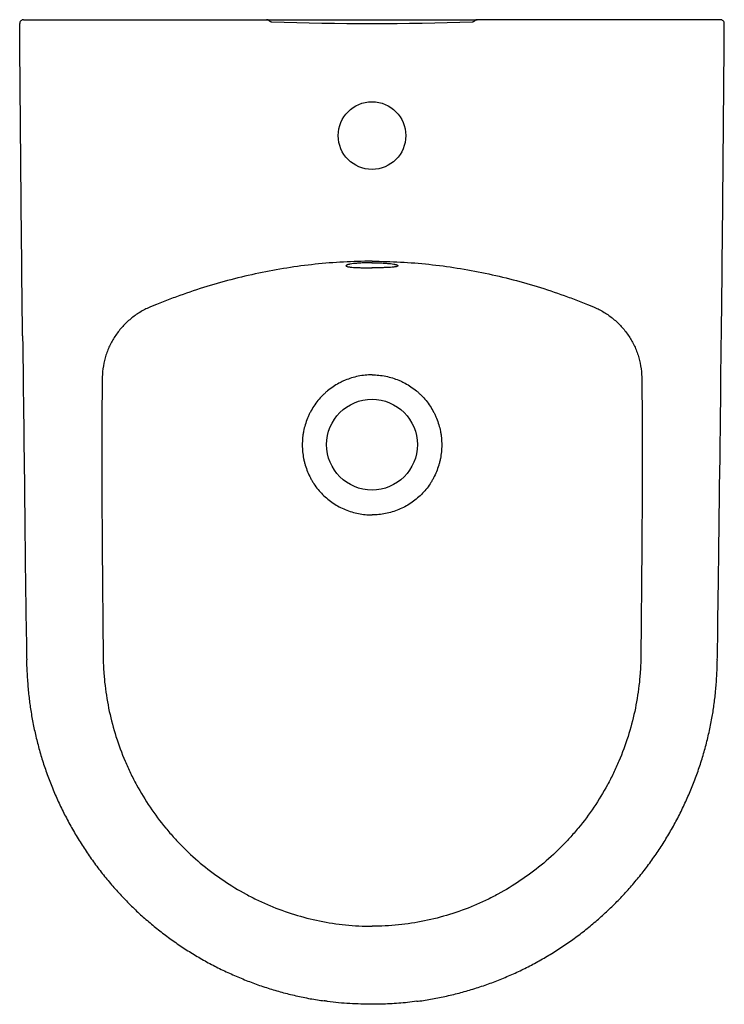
# Model space of a CAD drawing. Header units: millimetres. Extents: x 4789.22 to 4789.585, y 2539.577 to 2540.087.
import ezdxf

# ---------------------------------------------------------------- set-up
doc = ezdxf.new("R2010")
doc.units = ezdxf.units.MM
doc.layers.add('SANINDUSA', color=3, linetype='Continuous')

msp = doc.modelspace()

# ---------------------------------------------------------------- linework, layer by layer
at = {"layer": 'SANINDUSA'}
for p, q in [((4789.22828704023, 2540.087003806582), (4789.348129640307, 2540.087003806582)), ((4789.348271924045, 2540.087003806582), (4789.45724039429, 2540.087003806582)), ((4789.577189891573, 2540.087003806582), (4789.457347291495, 2540.087003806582))]:
    msp.add_line(p, q, dxfattribs=at)
for centre, radius in [((4789.402738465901, 2540.027003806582), 0.0175), ((4789.402738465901, 2539.867003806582), 0.02350003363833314)]:
    msp.add_circle(centre, radius, dxfattribs=at)
for centre, radius, start, end in [((4789.222287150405, 2540.085003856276), 0.001999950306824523, 90.00094335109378, 180.3946220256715), ((4789.348129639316, 2540.085003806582), 0.001999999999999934, 47.02945155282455, 90), ((4789.402738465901, 2541.54161869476), 1.456614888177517, 267.9561314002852, 272.0438685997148), ((4789.457347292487, 2540.085003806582), 0.001999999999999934, 90, 132.9705484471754), ((4789.583189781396, 2540.085003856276), 0.001999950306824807, 359.6053779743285, 89.9990566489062)]:
    msp.add_arc(centre, radius, start, end, dxfattribs=at)
for points, knots in [([(4789.221811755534, 2539.923340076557), (4789.221800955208, 2539.924196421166), (4789.22112140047, 2539.978077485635), (4789.220700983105, 2540.031961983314), (4789.220287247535, 2540.084990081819)], [0, 0, 0, 0, 0.01589323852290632, 1, 1, 1, 1]), ([(4789.222287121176, 2540.087003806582), (4789.222283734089, 2540.087003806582), (4789.222319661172, 2540.087003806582), (4789.222469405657, 2540.087003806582), (4789.222582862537, 2540.087003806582), (4789.22280528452, 2540.087003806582), (4789.22288831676, 2540.087003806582), (4789.223072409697, 2540.087003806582), (4789.223174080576, 2540.087003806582), (4789.223502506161, 2540.087003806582), (4789.223750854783, 2540.087003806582), (4789.224304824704, 2540.087003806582), (4789.224614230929, 2540.087003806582), (4789.225268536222, 2540.087003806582), (4789.22561439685, 2540.087003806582), (4789.226161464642, 2540.087003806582), (4789.226349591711, 2540.087003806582), (4789.226728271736, 2540.087003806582), (4789.22691926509, 2540.087003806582), (4789.227497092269, 2540.087003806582), (4789.227888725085, 2540.087003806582), (4789.228287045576, 2540.087003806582)], [0, 0, 0, 0, 0.1250000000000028, 0.1250000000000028, 0.2500000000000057, 0.2500000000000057, 0.3125000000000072, 0.3125000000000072, 0.3750000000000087, 0.3750000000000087, 0.500000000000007, 0.500000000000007, 0.6250000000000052, 0.6250000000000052, 0.7500000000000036, 0.7500000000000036, 0.8125000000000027, 0.8125000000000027, 0.8750000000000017, 0.8750000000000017, 1, 1, 1, 1]), ([(4789.349492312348, 2540.086466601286), (4789.349669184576, 2540.086302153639), (4789.349871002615, 2540.086173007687), (4789.350315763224, 2540.085989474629), (4789.350547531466, 2540.085939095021), (4789.350788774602, 2540.085930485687)], [0, 0, 0, 0, 0.5, 0.5, 1, 1, 1, 1]), ([(4789.4546881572, 2540.085930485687), (4789.454929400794, 2540.085939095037), (4789.455163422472, 2540.085990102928), (4789.455608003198, 2540.086174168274), (4789.455807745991, 2540.08630215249), (4789.455984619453, 2540.086466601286)], [0, 0, 0, 0, 0.5, 0.5, 1, 1, 1, 1]), ([(4789.583189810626, 2540.087003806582), (4789.583193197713, 2540.087003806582), (4789.583157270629, 2540.087003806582), (4789.583007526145, 2540.087003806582), (4789.582894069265, 2540.087003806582), (4789.582671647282, 2540.087003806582), (4789.582588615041, 2540.087003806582), (4789.582404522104, 2540.087003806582), (4789.582302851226, 2540.087003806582), (4789.581974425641, 2540.087003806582), (4789.581726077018, 2540.087003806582), (4789.581172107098, 2540.087003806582), (4789.580862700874, 2540.087003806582), (4789.58020839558, 2540.087003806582), (4789.579862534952, 2540.087003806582), (4789.57931546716, 2540.087003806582), (4789.57912734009, 2540.087003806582), (4789.578748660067, 2540.087003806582), (4789.578557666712, 2540.087003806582), (4789.577979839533, 2540.087003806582), (4789.577588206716, 2540.087003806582), (4789.577189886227, 2540.087003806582)], [0, 0, 0, 0, 0.1250000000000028, 0.1250000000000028, 0.2500000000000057, 0.2500000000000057, 0.3125000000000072, 0.3125000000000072, 0.3750000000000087, 0.3750000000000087, 0.500000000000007, 0.500000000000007, 0.6250000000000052, 0.6250000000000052, 0.7500000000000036, 0.7500000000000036, 0.8125000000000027, 0.8125000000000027, 0.8750000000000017, 0.8750000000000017, 1, 1, 1, 1]), ([(4789.583665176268, 2539.923340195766), (4789.583675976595, 2539.924196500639), (4789.584355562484, 2539.978077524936), (4789.584775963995, 2540.031961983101), (4789.585189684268, 2540.084990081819)], [0, 0, 0, 0, 0.01589251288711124, 1, 1, 1, 1]), ([(4789.402738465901, 2539.961951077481), (4789.392857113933, 2539.961951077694), (4789.383033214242, 2539.961408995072), (4789.363490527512, 2539.959329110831), (4789.353771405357, 2539.957791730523), (4789.339269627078, 2539.954763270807), (4789.334464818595, 2539.953636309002), (4789.324912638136, 2539.951150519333), (4789.320162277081, 2539.949790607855), (4789.310745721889, 2539.946847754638), (4789.306077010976, 2539.945264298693), (4789.299133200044, 2539.94272132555), (4789.296828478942, 2539.941845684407), (4789.293386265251, 2539.940490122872), (4789.291668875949, 2539.939801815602), (4789.289957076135, 2539.939097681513), (4789.288817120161, 2539.938624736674), (4789.288247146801, 2539.93838819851), (4789.287679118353, 2539.938146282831)], [0, 0, 0, 0, 0.2499999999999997, 0.2499999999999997, 0.4999999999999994, 0.4999999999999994, 0.6249999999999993, 0.6249999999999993, 0.7499999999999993, 0.7499999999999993, 0.8749999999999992, 0.8749999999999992, 0.9374999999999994, 0.9374999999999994, 0.9687499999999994, 0.9843749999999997, 0.9843749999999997, 1, 1, 1, 1]), ([(4789.402738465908, 2539.961201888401), (4789.401845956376, 2539.961201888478), (4789.400968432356, 2539.961190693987), (4789.399673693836, 2539.961158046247), (4789.399245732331, 2539.961144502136), (4789.398397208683, 2539.961112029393), (4789.397975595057, 2539.961093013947), (4789.396749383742, 2539.961029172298), (4789.395974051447, 2539.960977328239), (4789.394873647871, 2539.96088634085), (4789.394516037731, 2539.960853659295), (4789.393828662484, 2539.960784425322), (4789.393501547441, 2539.960748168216), (4789.392568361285, 2539.960634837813), (4789.39200999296, 2539.960553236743), (4789.391270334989, 2539.960422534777), (4789.391040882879, 2539.960377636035), (4789.390624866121, 2539.960287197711), (4789.390248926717, 2539.960195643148), (4789.389951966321, 2539.960102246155), (4789.38969505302, 2539.960008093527), (4789.389586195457, 2539.959960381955), (4789.389325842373, 2539.959818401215), (4789.389239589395, 2539.959725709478), (4789.389237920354, 2539.959590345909), (4789.389258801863, 2539.959545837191), (4789.389344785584, 2539.959458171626), (4789.389409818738, 2539.959415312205), (4789.389666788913, 2539.959291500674), (4789.38992068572, 2539.959214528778), (4789.390426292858, 2539.95910729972), (4789.390617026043, 2539.959072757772), (4789.391034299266, 2539.959007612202), (4789.391260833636, 2539.958976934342), (4789.391992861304, 2539.958890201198), (4789.392550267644, 2539.958839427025), (4789.393809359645, 2539.958750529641), (4789.394492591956, 2539.958713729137), (4789.39558918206, 2539.958667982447), (4789.395967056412, 2539.958654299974), (4789.396748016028, 2539.95862978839), (4789.397152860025, 2539.958618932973), (4789.39838029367, 2539.958590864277), (4789.399222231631, 2539.958577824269), (4789.400952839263, 2539.958560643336), (4789.401845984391, 2539.958556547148), (4789.402738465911, 2539.958556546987)], [0, 0, 0, 0, 0.06249999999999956, 0.06249999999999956, 0.09374999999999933, 0.09374999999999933, 0.1249999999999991, 0.1249999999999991, 0.1874999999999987, 0.1874999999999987, 0.2187499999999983, 0.2187499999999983, 0.249999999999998, 0.249999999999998, 0.3124999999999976, 0.3124999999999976, 0.3437499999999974, 0.3437499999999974, 0.3749999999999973, 0.4062499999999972, 0.4062499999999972, 0.4374999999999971, 0.4374999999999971, 0.4999999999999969, 0.4999999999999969, 0.5312499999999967, 0.5312499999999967, 0.5624999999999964, 0.5624999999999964, 0.6249999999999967, 0.6249999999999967, 0.656249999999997, 0.656249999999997, 0.6874999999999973, 0.6874999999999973, 0.749999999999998, 0.749999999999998, 0.8124999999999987, 0.8124999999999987, 0.8437499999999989, 0.8437499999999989, 0.8749999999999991, 0.8749999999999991, 0.9374999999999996, 0.9374999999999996, 1, 1, 1, 1]), ([(4789.402738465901, 2539.961951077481), (4789.412619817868, 2539.961951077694), (4789.42244371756, 2539.961408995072), (4789.441986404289, 2539.959329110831), (4789.451705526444, 2539.957791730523), (4789.466207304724, 2539.954763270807), (4789.471012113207, 2539.953636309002), (4789.480564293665, 2539.951150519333), (4789.485314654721, 2539.949790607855), (4789.494731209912, 2539.946847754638), (4789.499399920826, 2539.945264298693), (4789.506343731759, 2539.94272132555), (4789.50864845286, 2539.941845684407), (4789.512090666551, 2539.940490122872), (4789.513808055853, 2539.939801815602), (4789.515519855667, 2539.939097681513), (4789.516659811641, 2539.938624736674), (4789.517229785, 2539.93838819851), (4789.517797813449, 2539.938146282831)], [0, 0, 0, 0, 0.2499999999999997, 0.2499999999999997, 0.4999999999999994, 0.4999999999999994, 0.6249999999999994, 0.6249999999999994, 0.7499999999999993, 0.7499999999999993, 0.8749999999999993, 0.8749999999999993, 0.9374999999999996, 0.9374999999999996, 0.9687499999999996, 0.9843749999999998, 0.9843749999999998, 1, 1, 1, 1]), ([(4789.402738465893, 2539.961201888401), (4789.403630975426, 2539.961201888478), (4789.404508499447, 2539.961190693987), (4789.405803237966, 2539.961158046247), (4789.40623119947, 2539.961144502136), (4789.407079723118, 2539.961112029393), (4789.407501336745, 2539.961093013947), (4789.40872754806, 2539.961029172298), (4789.409502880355, 2539.960977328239), (4789.410603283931, 2539.96088634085), (4789.410960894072, 2539.960853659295), (4789.411648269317, 2539.960784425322), (4789.411975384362, 2539.960748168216), (4789.412908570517, 2539.960634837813), (4789.413466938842, 2539.960553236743), (4789.414206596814, 2539.960422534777), (4789.414436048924, 2539.960377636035), (4789.414852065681, 2539.960287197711), (4789.415228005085, 2539.960195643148), (4789.415524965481, 2539.960102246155), (4789.415781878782, 2539.960008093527), (4789.415890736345, 2539.959960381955), (4789.416151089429, 2539.959818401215), (4789.416237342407, 2539.959725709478), (4789.416239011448, 2539.959590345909), (4789.416218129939, 2539.959545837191), (4789.416132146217, 2539.959458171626), (4789.416067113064, 2539.959415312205), (4789.415810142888, 2539.959291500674), (4789.415556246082, 2539.959214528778), (4789.415050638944, 2539.95910729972), (4789.414859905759, 2539.959072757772), (4789.414442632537, 2539.959007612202), (4789.414216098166, 2539.958976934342), (4789.413484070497, 2539.958890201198), (4789.412926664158, 2539.958839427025), (4789.411667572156, 2539.958750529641), (4789.410984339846, 2539.958713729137), (4789.409887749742, 2539.958667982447), (4789.409509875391, 2539.958654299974), (4789.408728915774, 2539.95862978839), (4789.408324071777, 2539.958618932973), (4789.407096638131, 2539.958590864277), (4789.406254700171, 2539.958577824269), (4789.40452409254, 2539.958560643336), (4789.40363094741, 2539.958556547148), (4789.40273846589, 2539.958556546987)], [0, 0, 0, 0, 0.06249999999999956, 0.06249999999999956, 0.09374999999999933, 0.09374999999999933, 0.1249999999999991, 0.1249999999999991, 0.1874999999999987, 0.1874999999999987, 0.2187499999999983, 0.2187499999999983, 0.249999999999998, 0.249999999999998, 0.3124999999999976, 0.3124999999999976, 0.3437499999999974, 0.3437499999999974, 0.3749999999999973, 0.4062499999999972, 0.4062499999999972, 0.4374999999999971, 0.4374999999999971, 0.4999999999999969, 0.4999999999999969, 0.5312499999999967, 0.5312499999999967, 0.5624999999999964, 0.5624999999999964, 0.6249999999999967, 0.6249999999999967, 0.656249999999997, 0.656249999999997, 0.6874999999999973, 0.6874999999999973, 0.749999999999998, 0.749999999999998, 0.8124999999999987, 0.8124999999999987, 0.8437499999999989, 0.8437499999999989, 0.8749999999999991, 0.8749999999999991, 0.9374999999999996, 0.9374999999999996, 1, 1, 1, 1]), ([(4789.287679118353, 2539.938146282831), (4789.286785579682, 2539.937765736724), (4789.285907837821, 2539.937354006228), (4789.284183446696, 2539.936469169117), (4789.283335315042, 2539.935995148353), (4789.2808479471, 2539.934486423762), (4789.27927954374, 2539.93337492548), (4789.276319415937, 2539.930944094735), (4789.274927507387, 2539.929624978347), (4789.272972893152, 2539.927489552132), (4789.272341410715, 2539.926748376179), (4789.271140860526, 2539.925232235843), (4789.27057070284, 2539.924456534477), (4789.268949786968, 2539.922077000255), (4789.2679880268, 2539.920421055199), (4789.266720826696, 2539.917834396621), (4789.266327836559, 2539.916954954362), (4789.265783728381, 2539.915609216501), (4789.265609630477, 2539.915155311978), (4789.265279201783, 2539.914244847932), (4789.265122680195, 2539.913787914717), (4789.264383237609, 2539.911494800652), (4789.263929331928, 2539.909633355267), (4789.263287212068, 2539.905858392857), (4789.263098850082, 2539.903944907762), (4789.263051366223, 2539.902003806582)], [0, 0, 0, 0, 0.06250000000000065, 0.06250000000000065, 0.1250000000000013, 0.1250000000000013, 0.2500000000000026, 0.2500000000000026, 0.3750000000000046, 0.3750000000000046, 0.4375000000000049, 0.4375000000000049, 0.5000000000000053, 0.5000000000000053, 0.6250000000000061, 0.6250000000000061, 0.6875000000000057, 0.6875000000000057, 0.7187500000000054, 0.7187500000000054, 0.7500000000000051, 0.7500000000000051, 0.8750000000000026, 0.8750000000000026, 1, 1, 1, 1]), ([(4789.517797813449, 2539.938146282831), (4789.51869135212, 2539.937765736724), (4789.519569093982, 2539.937354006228), (4789.521293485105, 2539.936469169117), (4789.52214161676, 2539.935995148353), (4789.524628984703, 2539.934486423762), (4789.526197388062, 2539.93337492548), (4789.529157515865, 2539.930944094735), (4789.530549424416, 2539.929624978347), (4789.53250403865, 2539.927489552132), (4789.533135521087, 2539.926748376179), (4789.534336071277, 2539.925232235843), (4789.534906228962, 2539.924456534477), (4789.536527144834, 2539.922077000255), (4789.537488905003, 2539.920421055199), (4789.538756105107, 2539.917834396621), (4789.539149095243, 2539.916954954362), (4789.539693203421, 2539.915609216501), (4789.539867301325, 2539.915155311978), (4789.540197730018, 2539.914244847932), (4789.540354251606, 2539.913787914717), (4789.541093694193, 2539.911494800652), (4789.541547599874, 2539.909633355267), (4789.542189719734, 2539.905858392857), (4789.54237808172, 2539.903944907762), (4789.542425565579, 2539.902003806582)], [0, 0, 0, 0, 0.06250000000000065, 0.06250000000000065, 0.1250000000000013, 0.1250000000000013, 0.2500000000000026, 0.2500000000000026, 0.3750000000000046, 0.3750000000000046, 0.4375000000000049, 0.4375000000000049, 0.5000000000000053, 0.5000000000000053, 0.6250000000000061, 0.6250000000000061, 0.6875000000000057, 0.6875000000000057, 0.7187500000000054, 0.7187500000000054, 0.7500000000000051, 0.7500000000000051, 0.8750000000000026, 0.8750000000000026, 1, 1, 1, 1]), ([(4789.221812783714, 2539.923338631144), (4789.222196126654, 2539.892731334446), (4789.222855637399, 2539.840073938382), (4789.223359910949, 2539.784164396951), (4789.223853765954, 2539.758868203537), (4789.223917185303, 2539.755619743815)], [0, 0, 0, 0, 0.5474758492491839, 0.9418882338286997, 1, 1, 1, 1]), ([(4789.581541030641, 2539.755620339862), (4789.581592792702, 2539.757427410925), (4789.581748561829, 2539.762865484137), (4789.581848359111, 2539.7753513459), (4789.582555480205, 2539.825805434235), (4789.583178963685, 2539.87627270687), (4789.583626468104, 2539.919695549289), (4789.583664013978, 2539.923338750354)], [0, 0, 0, 0, 0.0323333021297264, 0.09730157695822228, 0.2233135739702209, 0.9348355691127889, 1, 1, 1, 1]), ([(4789.263042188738, 2539.901494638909), (4789.263040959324, 2539.901395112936), (4789.263039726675, 2539.901295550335), (4789.263037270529, 2539.901096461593), (4789.263033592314, 2539.90079782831), (4789.263025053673, 2539.900101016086), (4789.263008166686, 2539.898707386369), (4789.262994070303, 2539.897512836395), (4789.262966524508, 2539.895123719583), (4789.262949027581, 2539.893530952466), (4789.262900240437, 2539.888752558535), (4789.262872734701, 2539.88556684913), (4789.262831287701, 2539.879195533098), (4789.262817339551, 2539.87600988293), (4789.262802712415, 2539.869638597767), (4789.262802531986, 2539.866452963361), (4789.262810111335, 2539.856896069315), (4789.262826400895, 2539.850524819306), (4789.26287287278, 2539.837782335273), (4789.262903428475, 2539.831411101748), (4789.26294254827, 2539.825039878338)], [0, 0, 0, 0, 0.003906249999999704, 0.003906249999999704, 0.007812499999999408, 0.01562499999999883, 0.03124999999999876, 0.06249999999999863, 0.06249999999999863, 0.1249999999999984, 0.1249999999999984, 0.2499999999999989, 0.2499999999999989, 0.3749999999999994, 0.3749999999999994, 0.5, 0.5, 0.75, 0.75, 1, 1, 1, 1]), ([(4789.263051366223, 2539.902003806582), (4789.263047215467, 2539.901834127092), (4789.263044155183, 2539.90166441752), (4789.263042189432, 2539.901494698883), (4789.263042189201, 2539.901494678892), (4789.263042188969, 2539.9014946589), (4789.263042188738, 2539.901494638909)], [0, 0, 0, 0, 0.0005093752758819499, 0.0005093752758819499, 0.0005093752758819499, 0.0005094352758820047, 0.0005094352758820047, 0.0005094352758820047, 0.0005094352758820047]), ([(4789.402738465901, 2539.903125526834), (4789.401542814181, 2539.903125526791), (4789.400351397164, 2539.9030663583), (4789.397976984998, 2539.902830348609), (4789.396791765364, 2539.902652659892), (4789.393297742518, 2539.901951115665), (4789.391034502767, 2539.901259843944), (4789.388288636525, 2539.900114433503), (4789.387742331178, 2539.899870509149), (4789.386665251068, 2539.899357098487), (4789.386135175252, 2539.899088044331), (4789.384569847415, 2539.898244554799), (4789.382549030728, 2539.897023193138), (4789.380658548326, 2539.895611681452), (4789.379290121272, 2539.894480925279), (4789.378842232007, 2539.894091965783), (4789.377963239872, 2539.893289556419), (4789.377531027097, 2539.892874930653), (4789.375432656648, 2539.890759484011), (4789.373944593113, 2539.888927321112), (4789.371989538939, 2539.885975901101), (4789.371384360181, 2539.884957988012), (4789.370548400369, 2539.883378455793), (4789.370281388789, 2539.882842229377), (4789.369777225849, 2539.881763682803), (4789.369539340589, 2539.881220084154), (4789.368419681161, 2539.878480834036), (4789.367745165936, 2539.876222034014), (4789.367179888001, 2539.873313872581), (4789.367080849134, 2539.872727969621), (4789.366911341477, 2539.87154745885), (4789.366841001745, 2539.870953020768), (4789.366675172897, 2539.869176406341), (4789.366623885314, 2539.867994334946), (4789.36664186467, 2539.864454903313), (4789.366874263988, 2539.862103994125), (4789.367452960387, 2539.859176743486), (4789.367583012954, 2539.858593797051), (4789.367869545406, 2539.857440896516), (4789.368026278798, 2539.856869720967), (4789.368536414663, 2539.855171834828), (4789.368929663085, 2539.85406072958), (4789.369822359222, 2539.851880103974), (4789.370321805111, 2539.850810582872), (4789.37115282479, 2539.849238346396), (4789.37144349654, 2539.848719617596), (4789.372052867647, 2539.847693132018), (4789.372370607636, 2539.847187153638), (4789.3740118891, 2539.844711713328), (4789.37550261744, 2539.842886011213), (4789.378001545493, 2539.840376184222), (4789.378878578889, 2539.839577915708), (4789.380723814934, 2539.838060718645), (4789.381679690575, 2539.837352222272), (4789.384628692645, 2539.835383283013), (4789.386708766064, 2539.834272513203), (4789.390001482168, 2539.832911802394), (4789.3911322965, 2539.832508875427), (4789.393402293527, 2539.831824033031), (4789.394546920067, 2539.831539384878), (4789.39800897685, 2539.830854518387), (4789.40035433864, 2539.830621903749), (4789.402738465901, 2539.8306219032)], [0, 0, 0, 0, 0.03125000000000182, 0.03125000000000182, 0.06250000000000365, 0.06250000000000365, 0.1250000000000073, 0.1250000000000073, 0.1406250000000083, 0.1406250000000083, 0.1562500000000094, 0.1562500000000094, 0.1875000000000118, 0.2187500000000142, 0.2187500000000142, 0.2343750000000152, 0.2343750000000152, 0.2500000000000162, 0.2500000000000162, 0.3125000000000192, 0.3125000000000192, 0.3437500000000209, 0.3437500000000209, 0.3593750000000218, 0.3593750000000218, 0.3750000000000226, 0.3750000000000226, 0.4375000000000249, 0.4375000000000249, 0.4531250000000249, 0.4531250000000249, 0.4687500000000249, 0.4687500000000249, 0.5000000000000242, 0.5000000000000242, 0.5625000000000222, 0.5625000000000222, 0.5781250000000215, 0.5781250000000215, 0.5937500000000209, 0.5937500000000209, 0.6250000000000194, 0.6250000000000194, 0.6562500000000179, 0.6562500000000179, 0.6718750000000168, 0.6718750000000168, 0.6875000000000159, 0.6875000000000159, 0.7500000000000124, 0.7500000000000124, 0.7812500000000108, 0.7812500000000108, 0.812500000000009, 0.812500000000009, 0.8750000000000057, 0.8750000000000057, 0.9062500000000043, 0.9062500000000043, 0.9375000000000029, 0.9375000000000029, 1, 1, 1, 1]), ([(4789.402738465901, 2539.903125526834), (4789.403934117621, 2539.903125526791), (4789.405125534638, 2539.9030663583), (4789.407499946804, 2539.902830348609), (4789.408685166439, 2539.902652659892), (4789.412179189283, 2539.901951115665), (4789.414442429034, 2539.901259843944), (4789.417188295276, 2539.900114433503), (4789.417734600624, 2539.899870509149), (4789.418811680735, 2539.899357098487), (4789.41934175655, 2539.899088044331), (4789.420907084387, 2539.898244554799), (4789.422927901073, 2539.897023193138), (4789.424818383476, 2539.895611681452), (4789.42618681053, 2539.894480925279), (4789.426634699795, 2539.894091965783), (4789.42751369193, 2539.893289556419), (4789.427945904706, 2539.892874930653), (4789.430044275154, 2539.890759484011), (4789.431532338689, 2539.888927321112), (4789.433487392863, 2539.885975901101), (4789.434092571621, 2539.884957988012), (4789.434928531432, 2539.883378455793), (4789.435195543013, 2539.882842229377), (4789.435699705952, 2539.881763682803), (4789.435937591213, 2539.881220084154), (4789.437057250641, 2539.878480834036), (4789.437731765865, 2539.876222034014), (4789.438297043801, 2539.873313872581), (4789.438396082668, 2539.872727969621), (4789.438565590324, 2539.87154745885), (4789.438635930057, 2539.870953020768), (4789.438801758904, 2539.869176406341), (4789.438853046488, 2539.867994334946), (4789.438835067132, 2539.864454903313), (4789.438602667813, 2539.862103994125), (4789.438023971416, 2539.859176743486), (4789.437893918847, 2539.858593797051), (4789.437607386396, 2539.857440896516), (4789.437450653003, 2539.856869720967), (4789.436940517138, 2539.855171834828), (4789.436547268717, 2539.85406072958), (4789.43565457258, 2539.851880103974), (4789.43515512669, 2539.850810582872), (4789.434324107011, 2539.849238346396), (4789.434033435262, 2539.848719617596), (4789.433424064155, 2539.847693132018), (4789.433106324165, 2539.847187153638), (4789.431465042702, 2539.844711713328), (4789.429974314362, 2539.842886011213), (4789.427475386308, 2539.840376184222), (4789.426598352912, 2539.839577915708), (4789.424753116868, 2539.838060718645), (4789.423797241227, 2539.837352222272), (4789.420848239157, 2539.835383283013), (4789.418768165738, 2539.834272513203), (4789.415475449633, 2539.832911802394), (4789.414344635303, 2539.832508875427), (4789.412074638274, 2539.831824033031), (4789.410930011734, 2539.831539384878), (4789.407467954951, 2539.830854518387), (4789.405122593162, 2539.830621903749), (4789.402738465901, 2539.8306219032)], [0, 0, 0, 0, 0.03125000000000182, 0.03125000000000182, 0.06250000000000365, 0.06250000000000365, 0.1250000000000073, 0.1250000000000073, 0.1406250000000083, 0.1406250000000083, 0.1562500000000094, 0.1562500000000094, 0.1875000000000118, 0.2187500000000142, 0.2187500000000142, 0.2343750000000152, 0.2343750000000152, 0.2500000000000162, 0.2500000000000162, 0.3125000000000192, 0.3125000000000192, 0.3437500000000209, 0.3437500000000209, 0.3593750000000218, 0.3593750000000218, 0.3750000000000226, 0.3750000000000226, 0.4375000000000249, 0.4375000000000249, 0.4531250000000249, 0.4531250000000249, 0.4687500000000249, 0.4687500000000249, 0.5000000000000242, 0.5000000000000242, 0.5625000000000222, 0.5625000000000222, 0.5781250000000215, 0.5781250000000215, 0.5937500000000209, 0.5937500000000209, 0.6250000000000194, 0.6250000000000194, 0.6562500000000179, 0.6562500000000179, 0.6718750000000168, 0.6718750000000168, 0.6875000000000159, 0.6875000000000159, 0.7500000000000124, 0.7500000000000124, 0.7812500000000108, 0.7812500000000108, 0.812500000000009, 0.812500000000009, 0.8750000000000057, 0.8750000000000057, 0.9062500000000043, 0.9062500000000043, 0.9375000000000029, 0.9375000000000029, 1, 1, 1, 1]), ([(4789.542425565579, 2539.902003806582), (4789.542429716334, 2539.901834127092), (4789.542432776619, 2539.90166441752), (4789.54243474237, 2539.901494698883), (4789.542434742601, 2539.901494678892), (4789.542434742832, 2539.9014946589), (4789.542434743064, 2539.901494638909)], [0, 0, 0, 0, 0.0005093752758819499, 0.0005093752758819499, 0.0005093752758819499, 0.0005094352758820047, 0.0005094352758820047, 0.0005094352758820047, 0.0005094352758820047]), ([(4789.542434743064, 2539.901494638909), (4789.542435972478, 2539.901395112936), (4789.542437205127, 2539.901295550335), (4789.542439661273, 2539.901096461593), (4789.542443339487, 2539.90079782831), (4789.542451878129, 2539.900101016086), (4789.542468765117, 2539.898707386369), (4789.5424828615, 2539.897512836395), (4789.542510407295, 2539.895123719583), (4789.542527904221, 2539.893530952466), (4789.542576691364, 2539.888752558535), (4789.542604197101, 2539.88556684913), (4789.542645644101, 2539.879195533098), (4789.542659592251, 2539.87600988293), (4789.542674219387, 2539.869638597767), (4789.542674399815, 2539.866452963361), (4789.542666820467, 2539.856896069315), (4789.542650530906, 2539.850524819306), (4789.542604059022, 2539.837782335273), (4789.542573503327, 2539.831411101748), (4789.542534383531, 2539.825039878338)], [0, 0, 0, 0, 0.003906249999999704, 0.003906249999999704, 0.007812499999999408, 0.01562499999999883, 0.03124999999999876, 0.06249999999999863, 0.06249999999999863, 0.1249999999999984, 0.1249999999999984, 0.2499999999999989, 0.2499999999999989, 0.3749999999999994, 0.3749999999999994, 0.5, 0.5, 0.75, 0.75, 1, 1, 1, 1]), ([(4789.26294254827, 2539.825039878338), (4789.263013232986, 2539.813527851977), (4789.263107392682, 2539.802016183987), (4789.263260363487, 2539.784749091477), (4789.263313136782, 2539.778993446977), (4789.26339259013, 2539.77036001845), (4789.263419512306, 2539.767482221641), (4789.263464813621, 2539.763165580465), (4789.263480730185, 2539.761726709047), (4789.263506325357, 2539.759568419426), (4789.263519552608, 2539.758489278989), (4789.263533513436, 2539.757410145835), (4789.263542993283, 2539.75669072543), (4789.263547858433, 2539.756331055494), (4789.26355462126, 2539.755971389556)], [0, 0, 0, 0, 0.5000000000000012, 0.5000000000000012, 0.7500000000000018, 0.7500000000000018, 0.8750000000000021, 0.8750000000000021, 0.9375000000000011, 0.9375000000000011, 0.9687500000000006, 0.9843750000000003, 0.9843750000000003, 1, 1, 1, 1]), ([(4789.542534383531, 2539.825039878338), (4789.542463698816, 2539.813527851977), (4789.54236953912, 2539.802016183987), (4789.542216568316, 2539.784749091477), (4789.542163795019, 2539.778993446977), (4789.542084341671, 2539.77036001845), (4789.542057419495, 2539.767482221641), (4789.542012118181, 2539.763165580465), (4789.541996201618, 2539.761726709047), (4789.541970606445, 2539.759568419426), (4789.541957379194, 2539.758489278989), (4789.541943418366, 2539.757410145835), (4789.541933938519, 2539.75669072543), (4789.54192907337, 2539.756331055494), (4789.541922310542, 2539.755971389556)], [0, 0, 0, 0, 0.5000000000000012, 0.5000000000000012, 0.7500000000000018, 0.7500000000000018, 0.8750000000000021, 0.8750000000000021, 0.9375000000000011, 0.9375000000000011, 0.9687500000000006, 0.9843750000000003, 0.9843750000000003, 1, 1, 1, 1]), ([(4789.26355462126, 2539.755971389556), (4789.263597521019, 2539.753689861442), (4789.263696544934, 2539.751411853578), (4789.263928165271, 2539.748000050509), (4789.264019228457, 2539.746863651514), (4789.264228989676, 2539.744592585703), (4789.264347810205, 2539.743456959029), (4789.265009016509, 2539.73779905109), (4789.265751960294, 2539.733333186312), (4789.267649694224, 2539.724517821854), (4789.268804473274, 2539.720168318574), (4789.271523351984, 2539.711584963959), (4789.273087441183, 2539.707351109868), (4789.275306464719, 2539.702133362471), (4789.275763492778, 2539.701093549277), (4789.276704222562, 2539.699021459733), (4789.277188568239, 2539.697987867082), (4789.278677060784, 2539.694908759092), (4789.279714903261, 2539.692888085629), (4789.282962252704, 2539.686920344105), (4789.285305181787, 2539.683067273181), (4789.290342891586, 2539.675609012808), (4789.293037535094, 2539.672003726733), (4789.297344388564, 2539.666782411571), (4789.298824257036, 2539.665073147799), (4789.301873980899, 2539.661718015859), (4789.303445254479, 2539.660070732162), (4789.308288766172, 2539.655235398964), (4789.311646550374, 2539.652196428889), (4789.318609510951, 2539.646473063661), (4789.322214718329, 2539.643788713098), (4789.329672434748, 2539.638774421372), (4789.333524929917, 2539.636444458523), (4789.339492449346, 2539.633220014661), (4789.341513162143, 2539.632190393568), (4789.344592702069, 2539.630715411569), (4789.345628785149, 2539.630234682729), (4789.347708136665, 2539.629300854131), (4789.34875153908, 2539.628847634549), (4789.353987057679, 2539.626649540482), (4789.358234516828, 2539.625108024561), (4789.366844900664, 2539.622449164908), (4789.371207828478, 2539.621331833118), (4789.38005126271, 2539.619528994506), (4789.384531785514, 2539.618843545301), (4789.393614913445, 2539.617920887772), (4789.398171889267, 2539.617688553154), (4789.402738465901, 2539.617688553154)], [0, 0, 0, 0, 0.03125000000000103, 0.03125000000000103, 0.04687500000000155, 0.04687500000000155, 0.06250000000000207, 0.06250000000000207, 0.1250000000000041, 0.1250000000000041, 0.1875000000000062, 0.1875000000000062, 0.2500000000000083, 0.2500000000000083, 0.2656250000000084, 0.2656250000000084, 0.2812500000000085, 0.2812500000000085, 0.3125000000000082, 0.3125000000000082, 0.3750000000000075, 0.3750000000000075, 0.4375000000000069, 0.4375000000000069, 0.4687500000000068, 0.4687500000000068, 0.5000000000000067, 0.5000000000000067, 0.5625000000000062, 0.5625000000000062, 0.6250000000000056, 0.6250000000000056, 0.687500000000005, 0.687500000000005, 0.7187500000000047, 0.7187500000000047, 0.7343750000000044, 0.7343750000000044, 0.7500000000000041, 0.7500000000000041, 0.8125000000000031, 0.8125000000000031, 0.8750000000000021, 0.8750000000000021, 0.937500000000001, 0.937500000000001, 1, 1, 1, 1]), ([(4789.541922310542, 2539.755971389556), (4789.541879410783, 2539.753689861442), (4789.541780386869, 2539.751411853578), (4789.541548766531, 2539.748000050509), (4789.541457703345, 2539.746863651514), (4789.541247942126, 2539.744592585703), (4789.541129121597, 2539.743456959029), (4789.540467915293, 2539.73779905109), (4789.539724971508, 2539.733333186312), (4789.537827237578, 2539.724517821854), (4789.536672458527, 2539.720168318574), (4789.533953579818, 2539.711584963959), (4789.53238949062, 2539.707351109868), (4789.530170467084, 2539.702133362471), (4789.529713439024, 2539.701093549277), (4789.528772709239, 2539.699021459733), (4789.528288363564, 2539.697987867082), (4789.526799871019, 2539.694908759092), (4789.52576202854, 2539.692888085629), (4789.522514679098, 2539.686920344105), (4789.520171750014, 2539.683067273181), (4789.515134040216, 2539.675609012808), (4789.512439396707, 2539.672003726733), (4789.508132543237, 2539.666782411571), (4789.506652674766, 2539.665073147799), (4789.503602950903, 2539.661718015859), (4789.502031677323, 2539.660070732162), (4789.49718816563, 2539.655235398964), (4789.493830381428, 2539.652196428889), (4789.486867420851, 2539.646473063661), (4789.483262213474, 2539.643788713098), (4789.475804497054, 2539.638774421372), (4789.471952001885, 2539.636444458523), (4789.465984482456, 2539.633220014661), (4789.463963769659, 2539.632190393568), (4789.460884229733, 2539.630715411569), (4789.459848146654, 2539.630234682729), (4789.457768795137, 2539.629300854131), (4789.456725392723, 2539.628847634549), (4789.451489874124, 2539.626649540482), (4789.447242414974, 2539.625108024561), (4789.438632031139, 2539.622449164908), (4789.434269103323, 2539.621331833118), (4789.425425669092, 2539.619528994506), (4789.420945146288, 2539.618843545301), (4789.411862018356, 2539.617920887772), (4789.407305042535, 2539.617688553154), (4789.402738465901, 2539.617688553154)], [0, 0, 0, 0, 0.03125000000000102, 0.03125000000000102, 0.04687500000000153, 0.04687500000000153, 0.06250000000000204, 0.06250000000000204, 0.1250000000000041, 0.1250000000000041, 0.1875000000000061, 0.1875000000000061, 0.2500000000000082, 0.2500000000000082, 0.2656250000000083, 0.2656250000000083, 0.2812500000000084, 0.2812500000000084, 0.312500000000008, 0.312500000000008, 0.3750000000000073, 0.3750000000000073, 0.4375000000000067, 0.4375000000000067, 0.4687500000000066, 0.4687500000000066, 0.5000000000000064, 0.5000000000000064, 0.5625000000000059, 0.5625000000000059, 0.6250000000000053, 0.6250000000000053, 0.6875000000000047, 0.6875000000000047, 0.7187500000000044, 0.7187500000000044, 0.7343750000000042, 0.7343750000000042, 0.7500000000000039, 0.7500000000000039, 0.812500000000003, 0.812500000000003, 0.875000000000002, 0.875000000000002, 0.9375000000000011, 0.9375000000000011, 1, 1, 1, 1]), ([(4789.223800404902, 2539.755616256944), (4789.223838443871, 2539.754267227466), (4789.22395283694, 2539.750210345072), (4789.224368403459, 2539.743705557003), (4789.225059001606, 2539.736292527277), (4789.226006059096, 2539.729194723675), (4789.227253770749, 2539.722193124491), (4789.228830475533, 2539.715045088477), (4789.230722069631, 2539.707894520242), (4789.232940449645, 2539.70072985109), (4789.235467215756, 2539.693627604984), (4789.238298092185, 2539.686605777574), (4789.241427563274, 2539.679683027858), (4789.244848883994, 2539.672878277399), (4789.248553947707, 2539.666210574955), (4789.252533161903, 2539.659699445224), (4789.256775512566, 2539.653363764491), (4789.261269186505, 2539.647221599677), (4789.266001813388, 2539.641289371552), (4789.270960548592, 2539.635582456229), (4789.276131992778, 2539.630114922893), (4789.281502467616, 2539.624899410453), (4789.28705755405, 2539.619949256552), (4789.292813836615, 2539.615244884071), (4789.298779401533, 2539.610770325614), (4789.304967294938, 2539.606521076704), (4789.311350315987, 2539.602519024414), (4789.317905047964, 2539.598781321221), (4789.324607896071, 2539.59532269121), (4789.331434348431, 2539.592156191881), (4789.33836107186, 2539.589292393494), (4789.345376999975, 2539.586736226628), (4789.352488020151, 2539.584483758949), (4789.359703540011, 2539.58252232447), (4789.36702554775, 2539.580874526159), (4789.373138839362, 2539.579711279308), (4789.376822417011, 2539.579216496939), (4789.378018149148, 2539.579055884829)], [0, 0, 0, 0, 0.01585792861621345, 0.04768891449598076, 0.07656977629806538, 0.1033306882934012, 0.1318073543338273, 0.160114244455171, 0.1893219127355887, 0.2186967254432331, 0.2482228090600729, 0.2778778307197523, 0.30763650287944, 0.3374709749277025, 0.3673515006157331, 0.3972455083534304, 0.4271131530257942, 0.4569238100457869, 0.4866486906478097, 0.5162608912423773, 0.5457369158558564, 0.5750564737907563, 0.6042032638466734, 0.6331432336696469, 0.6623874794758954, 0.6918057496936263, 0.7213237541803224, 0.7508908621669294, 0.7804457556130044, 0.8099288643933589, 0.83929055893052, 0.8684961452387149, 0.8976456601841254, 0.9269184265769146, 0.9563301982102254, 0.985824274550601, 1, 1, 1, 1]), ([(4789.425973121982, 2539.578819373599), (4789.426181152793, 2539.578842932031), (4789.428877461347, 2539.579148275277), (4789.434029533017, 2539.580030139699), (4789.44141132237, 2539.581485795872), (4789.448723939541, 2539.583284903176), (4789.455949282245, 2539.585379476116), (4789.4630591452, 2539.587773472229), (4789.470042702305, 2539.590458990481), (4789.476904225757, 2539.593429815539), (4789.483639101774, 2539.596687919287), (4789.490235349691, 2539.600229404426), (4789.496675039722, 2539.604045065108), (4789.502953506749, 2539.60813224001), (4789.509066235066, 2539.612488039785), (4789.515008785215, 2539.617110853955), (4789.520762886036, 2539.62198313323), (4789.526286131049, 2539.627079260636), (4789.531569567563, 2539.632385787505), (4789.536619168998, 2539.637900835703), (4789.541450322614, 2539.643641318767), (4789.546052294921, 2539.649596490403), (4789.550414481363, 2539.655754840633), (4789.554526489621, 2539.662103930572), (4789.558378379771, 2539.668630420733), (4789.56196065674, 2539.675320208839), (4789.565264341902, 2539.682158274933), (4789.568281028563, 2539.689128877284), (4789.571003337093, 2539.696215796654), (4789.573424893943, 2539.703402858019), (4789.575540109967, 2539.710674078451), (4789.577345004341, 2539.718013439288), (4789.578780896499, 2539.725139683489), (4789.579908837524, 2539.732157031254), (4789.580705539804, 2539.73907508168), (4789.581248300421, 2539.7463748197), (4789.581516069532, 2539.751896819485), (4789.58156950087, 2539.755054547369), (4789.581579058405, 2539.755619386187)], [0, 0, 0, 0, 0.002445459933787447, 0.03169585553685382, 0.06100348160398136, 0.09032934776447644, 0.119624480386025, 0.1488538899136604, 0.1779323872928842, 0.2069967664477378, 0.2361668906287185, 0.2652973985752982, 0.2944233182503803, 0.3235748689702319, 0.3527798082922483, 0.382072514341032, 0.411493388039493, 0.4408252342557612, 0.4698283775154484, 0.4989368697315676, 0.5281442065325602, 0.5574428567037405, 0.5868226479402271, 0.6162715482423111, 0.6457754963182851, 0.6753192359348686, 0.7048865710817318, 0.7344577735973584, 0.7640138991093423, 0.793539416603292, 0.8230199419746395, 0.8524427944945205, 0.8817972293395, 0.9079088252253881, 0.9354415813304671, 0.9631102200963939, 0.9934013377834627, 1, 1, 1, 1]), ([(4789.425966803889, 2539.578863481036), (4789.424372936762, 2539.578642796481), (4789.419728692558, 2539.577999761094), (4789.411974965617, 2539.577454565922), (4789.40197772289, 2539.577157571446), (4789.391213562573, 2539.577586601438), (4789.382948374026, 2539.578194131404), (4789.378587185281, 2539.578970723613), (4789.37802157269, 2539.579071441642)], [0, 0, 0, 0, 0.1003343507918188, 0.2923563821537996, 0.4843775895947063, 0.7237679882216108, 0.9641748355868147, 0.9999999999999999, 0.9999999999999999, 0.9999999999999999, 0.9999999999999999])]:
    msp.add_open_spline(points, degree=3, knots=knots, dxfattribs=at)

doc.saveas('drawing.dxf')
